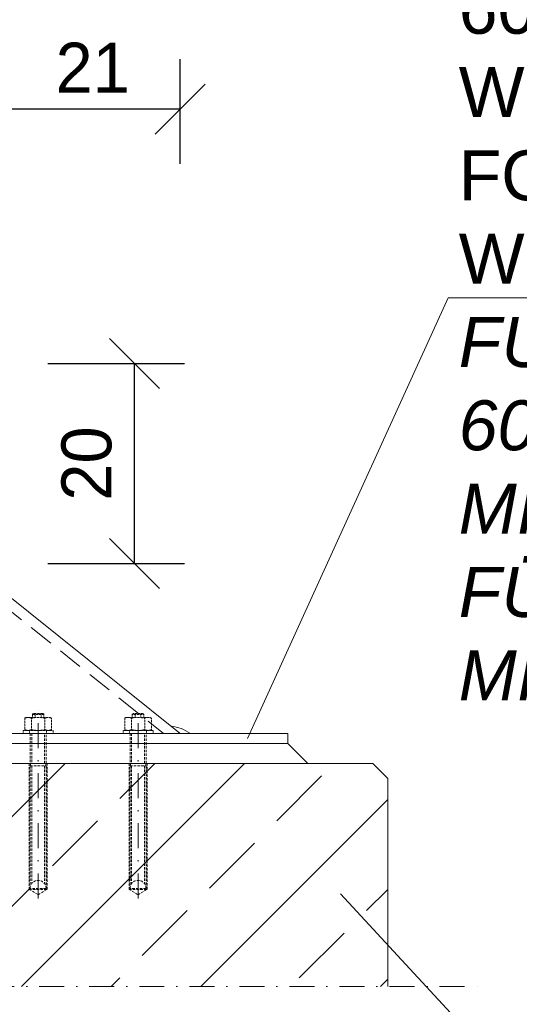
# Model space of a CAD drawing. Header units: millimetres. Extents: x -6178 to 18141, y -8419 to 8560.
# Tile 32 of 256: x 7325 to 7825, y -7547 to -6562. Entities that reach past the tile are written whole.
import ezdxf

# ---------------------------------------------------------------- set-up
doc = ezdxf.new("R2010")
doc.units = ezdxf.units.MM
doc.linetypes.add('DASHDOT', pattern=[1, 0.5, -0.25, 0, -0.25])
doc.linetypes.add('HIDDEN', pattern=[0.375, 0.25, -0.125])
for name, color, linetype, lineweight in [('Bemaßung', 7, 'Continuous', 9), ('Betonfundamente', 7, 'Continuous', 18), ('Dübel', 7, 'Continuous', 9), ('Mutter M16', 7, 'Continuous', 9), ('Tragegurt', 7, 'Continuous', 20)]:
    doc.layers.add(name, color=color, linetype=linetype, lineweight=lineweight)
doc.layers.add('POL_Bema', color=7, linetype='Continuous')
doc.layers.add('Text', color=7, linetype='Continuous')
doc.styles.add('Arial_Standard', font='arial.ttf')
doc.dimstyles.new('DIN', dxfattribs={"dimtxt": 2.5, "dimasz": 2.5, "dimexe": 1.25, "dimexo": 0.625, "dimtad": 1, "dimtih": 1, "dimdec": 4, "dimdsep": 46, "dimlunit": 6, "dimtxsty": 'Standard', "dimcen": 2.5, "dimadec": 0, "dimazin": 0, "dimtfac": 1, "dimtdec": 4, "dimtmove": 0, "dimatfit": 3, "dimfxl": 0, "dimtvp": 1, "dimtolj": 1, "dimtzin": 0, "dimarcsym": 0})

# ---------------------------------------------------------------- blocks, each defined once
blk = doc.blocks.new('_Oblique')
at = {"layer": 'POL_Bema', "color": 0, "lineweight": -2}
blk.add_line((-0.5, -0.5), (0.5, 0.5), dxfattribs=at)
blk = doc.blocks.new('*D58')
at = {"layer": 'Bemaßung', "color": 0, "lineweight": -2}
for p, q in [((6893.76, -7579.47), (6893.76, -7696.51)), ((7693.76, -7579.47), (7693.76, -7696.51)), ((7693.76, -7646.51), (6893.76, -7646.51))]:
    blk.add_line(p, q, dxfattribs=at)
at = {"layer": 'DEFPOINTS', "color": 0}
for p in [(6893.76, -7529.47), (7693.76, -7529.47), (6893.76, -7646.51)]:
    blk.add_point(p, dxfattribs=at)
at = {"layer": 'Bemaßung', "color": 0, "lineweight": -2, "xscale": 50, "yscale": 50, "zscale": 50, "rotation": 180}
blk.add_blockref('_Oblique', (6893.76, -7646.51), dxfattribs=at)
at = {"layer": 'Bemaßung', "color": 0, "lineweight": -2, "xscale": 50, "yscale": 50, "zscale": 50}
blk.add_blockref('_Oblique', (7693.76, -7646.51), dxfattribs=at)
at = {"layer": 'Bemaßung', "color": 0, "insert": (7293.76, -7602.8), "char_height": 50, "attachment_point": 5}
blk.add_mtext('\\A1;800', dxfattribs=at)
blk = doc.blocks.new('*D69')
at = {"layer": 'Bemaßung', "color": 0, "lineweight": -2}
for p, q in [((7353.35, -6906.27), (7490.25, -6906.27)), ((7440.25, -7106.27), (7440.25, -6906.27)), ((7353.35, -7106.27), (7490.25, -7106.27))]:
    blk.add_line(p, q, dxfattribs=at)
at = {"layer": 'DEFPOINTS', "color": 0}
for p in [(7003.35, -6906.27), (7440.25, -6906.27), (7003.35, -7106.27)]:
    blk.add_point(p, dxfattribs=at)
at = {"layer": 'Bemaßung', "color": 0, "lineweight": -2, "xscale": 50, "yscale": 50, "zscale": 50}
for p, rotation in [((7440.25, -6906.27), 90), ((7440.25, -7106.27), 270)]:
    blk.add_blockref('_Oblique', p, dxfattribs=dict(at, rotation=rotation))
at = {"layer": 'Bemaßung', "color": 0, "insert": (7392.41, -7006.27), "char_height": 50, "attachment_point": 5, "rotation": 90}
blk.add_mtext('\\A1;20', dxfattribs=at)
blk = doc.blocks.new('*D72')
at = {"layer": 'Bemaßung', "color": 0, "lineweight": -2}
for p, q in [((7273.35, -6706.27), (7273.35, -6601.66)), ((7485.85, -6706.27), (7485.85, -6601.66)), ((7485.85, -6651.66), (7273.35, -6651.66))]:
    blk.add_line(p, q, dxfattribs=at)
at = {"layer": 'DEFPOINTS', "color": 0}
for p in [(7273.35, -6651.66), (7273.35, -7106.27), (7485.85, -7106.27)]:
    blk.add_point(p, dxfattribs=at)
at = {"layer": 'Bemaßung', "color": 0, "lineweight": -2, "xscale": 50, "yscale": 50, "zscale": 50, "rotation": 180}
blk.add_blockref('_Oblique', (7273.35, -6651.66), dxfattribs=at)
at = {"layer": 'Bemaßung', "color": 0, "lineweight": -2, "xscale": 50, "yscale": 50, "zscale": 50}
blk.add_blockref('_Oblique', (7485.85, -6651.66), dxfattribs=at)
at = {"layer": 'Bemaßung', "color": 0, "insert": (7398.35, -6610.21), "char_height": 50, "attachment_point": 5}
blk.add_mtext('\\A1;21', dxfattribs=at)

msp = doc.modelspace()

# ---------------------------------------------------------------- hatches: boundary and pattern name
at = {"layer": 'Betonfundamente', "lineweight": 9}
h = msp.add_hatch(dxfattribs=at)
h.set_pattern_fill('ANSI33', color=256, scale=20, style=0)
h.set_pattern_definition([(45, (-127300.86, -4579.97), (-89.80256, 89.80256), []), (45, (-127211.06, -4579.97), (-89.80256, 89.80256), [63.5, -31.75])])
h.paths.add_polyline_path([(6893.76101, -7529.46565), (7693.76101, -7529.46565), (7693.76101, -7321.27428), (7678.76101, -7306.27428), (6908.76101, -7306.27428), (6893.76101, -7321.27428)])

# ---------------------------------------------------------------- linework, layer by layer
at = {"layer": 'Betonfundamente'}
for p, q in [((7678.76101, -7306.27428), (6908.76101, -7306.27428)), ((7693.76101, -7321.27428), (7678.76101, -7306.27428)), ((7693.76101, -7529.46565), (7693.76101, -7321.27428))]:
    msp.add_line(p, q, dxfattribs=at)
at = {"layer": 'Dübel', "linetype": 'DASHDOT', "lineweight": 9, "ltscale": 50}
for p, q in [((7343.76101, -7441.27428), (7343.76101, -7250.27428)), ((7443.76101, -7441.27428), (7443.76101, -7250.27428)), ((6793.76101, -7529.46565), (7793.76101, -7529.46565))]:
    msp.add_line(p, q, dxfattribs=at)
at = {"layer": 'Dübel', "linetype": 'HIDDEN', "lineweight": 9}
for p, q in [((7338.96101, -7256.27428), (7337.96101, -7257.27428)), ((7337.96101, -7257.27428), (7349.56101, -7257.27428)), ((7337.96101, -7257.27428), (7337.96101, -7260.27428)), ((7348.56101, -7256.27428), (7338.96101, -7256.27428)), ((7340.86101, -7257.27428), (7340.86101, -7260.27428)), ((7346.66101, -7260.27428), (7346.66101, -7257.27428)), ((7349.56101, -7257.27428), (7348.56101, -7256.27428)), ((7349.56101, -7260.27428), (7349.56101, -7257.27428)), ((7438.96101, -7256.27428), (7437.96101, -7257.27428)), ((7437.96101, -7257.27428), (7449.56101, -7257.27428)), ((7437.96101, -7257.27428), (7437.96101, -7260.27428)), ((7448.56101, -7256.27428), (7438.96101, -7256.27428)), ((7440.86101, -7257.27428), (7440.86101, -7260.27428)), ((7446.66101, -7260.27428), (7446.66101, -7257.27428)), ((7449.56101, -7257.27428), (7448.56101, -7256.27428)), ((7449.56101, -7260.27428), (7449.56101, -7257.27428))]:
    msp.add_line(p, q, dxfattribs=at)
at = {"layer": 'Dübel', "linetype": 'HIDDEN', "lineweight": 9, "ltscale": 10}
for p, q in [((7335.76101, -7276.27428), (7335.76101, -7306.27428)), ((7337.28101, -7276.27428), (7337.28101, -7306.27428)), ((7350.24101, -7306.27428), (7350.24101, -7276.27428)), ((7351.76101, -7306.27428), (7351.76101, -7276.27428)), ((7435.76101, -7276.27428), (7435.76101, -7306.27428)), ((7437.28101, -7276.27428), (7437.28101, -7306.27428)), ((7450.24101, -7306.27428), (7450.24101, -7276.27428)), ((7451.76101, -7306.27428), (7451.76101, -7276.27428)), ((7352.76101, -7306.27428), (7334.76101, -7306.27428)), ((7334.76101, -7306.27428), (7334.76101, -7432.27428)), ((7335.76101, -7306.27428), (7343.76101, -7306.27428)), ((7335.76101, -7431.27428), (7335.76101, -7308.77428)), ((7335.76101, -7308.77428), (7351.76101, -7308.77428)), ((7335.76101, -7308.77428), (7351.76101, -7308.77428)), ((7351.46101, -7306.27428), (7336.06101, -7306.27428)), ((7336.06101, -7306.27428), (7336.06101, -7308.77428)), ((7337.28101, -7308.77428), (7337.28101, -7426.58285)), ((7343.76101, -7306.27428), (7351.76101, -7306.27428)), ((7350.24101, -7308.77428), (7350.24101, -7426.58285)), ((7351.46101, -7308.77428), (7351.46101, -7306.27428)), ((7351.76101, -7308.77428), (7351.76101, -7431.27428)), ((7352.76101, -7432.27428), (7352.76101, -7306.27428)), ((7452.76101, -7306.27428), (7434.76101, -7306.27428)), ((7434.76101, -7306.27428), (7434.76101, -7432.27428)), ((7435.76101, -7306.27428), (7443.76101, -7306.27428)), ((7435.76101, -7431.27428), (7435.76101, -7308.77428)), ((7435.76101, -7308.77428), (7451.76101, -7308.77428)), ((7435.76101, -7308.77428), (7451.76101, -7308.77428)), ((7451.46101, -7306.27428), (7436.06101, -7306.27428)), ((7436.06101, -7306.27428), (7436.06101, -7308.77428)), ((7437.28101, -7308.77428), (7437.28101, -7426.58285)), ((7443.76101, -7306.27428), (7451.76101, -7306.27428)), ((7450.24101, -7308.77428), (7450.24101, -7426.58285)), ((7451.46101, -7308.77428), (7451.46101, -7306.27428)), ((7451.76101, -7308.77428), (7451.76101, -7431.27428)), ((7452.76101, -7432.27428), (7452.76101, -7306.27428)), ((7334.76101, -7432.27428), (7343.76101, -7437.68203)), ((7334.76101, -7432.27428), (7352.76101, -7432.27428)), ((7351.76101, -7431.27428), (7335.76101, -7431.27428)), ((7343.76101, -7437.68203), (7352.76101, -7432.27428)), ((7434.76101, -7432.27428), (7443.76101, -7437.68203)), ((7434.76101, -7432.27428), (7452.76101, -7432.27428)), ((7451.76101, -7431.27428), (7435.76101, -7431.27428)), ((7443.76101, -7437.68203), (7452.76101, -7432.27428))]:
    msp.add_line(p, q, dxfattribs=at)
for centre in [(7343.76101, -7431.27432), (7443.76101, -7431.27432)]:
    msp.add_arc(centre, 8, 0.00028601, 179.99971399, dxfattribs=at)
at = {"layer": 'Mutter M16', "linetype": 'HIDDEN', "lineweight": 9}
for p, q in [((7331.76101, -7260.27428), (7330.38601, -7261.06814)), ((7330.38601, -7272.48043), (7330.38601, -7261.06814)), ((7355.76101, -7260.27428), (7331.76101, -7260.27428)), ((7337.07351, -7261.06814), (7337.07351, -7272.48043)), ((7350.44851, -7261.06814), (7350.44851, -7272.48043)), ((7357.13601, -7261.06814), (7355.76101, -7260.27428)), ((7357.13601, -7261.06814), (7357.13601, -7272.48043)), ((7431.76101, -7260.27428), (7430.38601, -7261.06814)), ((7430.38601, -7272.48043), (7430.38601, -7261.06814)), ((7455.76101, -7260.27428), (7431.76101, -7260.27428)), ((7437.07351, -7261.06814), (7437.07351, -7272.48043)), ((7450.44851, -7261.06814), (7450.44851, -7272.48043)), ((7457.13601, -7261.06814), (7455.76101, -7260.27428)), ((7457.13601, -7261.06814), (7457.13601, -7272.48043)), ((7328.76101, -7276.27428), (7328.76101, -7273.27428)), ((7328.76101, -7273.27428), (7331.76101, -7273.27428)), ((7358.76101, -7276.27428), (7328.76101, -7276.27428)), ((7331.76101, -7273.27428), (7330.38601, -7272.48043)), ((7355.76101, -7273.27428), (7331.76101, -7273.27428)), ((7335.26101, -7276.27428), (7335.26101, -7273.27429)), ((7352.26101, -7273.27429), (7352.26101, -7276.27428)), ((7357.13601, -7272.48043), (7355.76101, -7273.27428)), ((7355.76102, -7273.27428), (7358.76101, -7273.27428)), ((7358.76101, -7273.27428), (7358.76101, -7276.27428)), ((7428.76101, -7276.27428), (7428.76101, -7273.27428)), ((7428.76101, -7273.27428), (7431.76101, -7273.27428)), ((7458.76101, -7276.27428), (7428.76101, -7276.27428)), ((7431.76101, -7273.27428), (7430.38601, -7272.48043)), ((7455.76101, -7273.27428), (7431.76101, -7273.27428)), ((7435.26101, -7276.27428), (7435.26101, -7273.27429)), ((7452.26101, -7273.27429), (7452.26101, -7276.27428)), ((7457.13601, -7272.48043), (7455.76101, -7273.27428)), ((7455.76102, -7273.27428), (7458.76101, -7273.27428)), ((7458.76101, -7273.27428), (7458.76101, -7276.27428))]:
    msp.add_line(p, q, dxfattribs=at)
for centre, radius, start, end in [((7333.72976, -7267.7132), 7.43892, 63.288777, 116.711223), ((7343.76101, -7288.83918), 28.5649, 76.46047899, 103.53952101), ((7353.79226, -7267.7132), 7.43892, 63.288777, 116.711223), ((7433.72976, -7267.7132), 7.43892, 63.288777, 116.711223), ((7443.76101, -7288.83918), 28.5649, 76.46047899, 103.53952101), ((7453.79226, -7267.7132), 7.43892, 63.288777, 116.711223), ((7333.72976, -7265.83536), 7.43892, 243.288777, 296.711223), ((7343.76101, -7244.70939), 28.5649, 256.46047899, 283.53952101), ((7353.79226, -7265.83536), 7.43892, 243.288777, 296.711223), ((7433.72976, -7265.83536), 7.43892, 243.288777, 296.711223), ((7443.76101, -7244.70939), 28.5649, 256.46047899, 283.53952101), ((7453.79226, -7265.83536), 7.43892, 243.288777, 296.711223)]:
    msp.add_arc(centre, radius, start, end, dxfattribs=at)
at = {"layer": 'Text', "lineweight": 9}
for p, q in [((7754.2273, -6840.34336), (7553.37683, -7281.27428)), ((8829.29983, -6840.34461), (7754.2273, -6840.34336)), ((7879.10784, -7688.25669), (7646.5062, -7436.86658))]:
    msp.add_line(p, q, dxfattribs=at)
at = {"layer": 'Tragegurt'}
for p, q in [((6816.17727, -6740.53231), (7485.85474, -7276.27428)), ((7593.76101, -7276.27428), (6993.76101, -7276.27428)), ((7593.76101, -7286.27428), (7593.76101, -7276.27428)), ((7593.76101, -7286.27428), (6993.76101, -7286.27428)), ((7593.76101, -7286.27428), (7613.76101, -7306.27428))]:
    msp.add_line(p, q, dxfattribs=at)
at = {"layer": 'Tragegurt', "linetype": 'HIDDEN', "ltscale": 100}
msp.add_line((6809.68044, -6748.65335), (7469.20662, -7276.27428), dxfattribs=at)
at = {"layer": 'Tragegurt'}
msp.add_arc((7472.46877, -7310.35448), 41.49524, 55.21551919, 83.89774938, dxfattribs=at)
at = {"layer": 'Tragegurt', "lineweight": 9}
msp.add_arc((7473.87508, -7308.40817), 41.49524, 129.24939191, 130.03958699, dxfattribs=at)

# ---------------------------------------------------------------- texts
at = {"layer": 'Text', "insert": (7764.76733, -6843.34042), "char_height": 50, "width": 1987.9879559, "attachment_point": 4, "style": 'Arial_Standard'}
msp.add_mtext('BASE PLATE St 37-2, GALV.\\P600 x 150 x 10 mm\\PWITH 4 BORINGS %%C18 mm\\PFOR COMPOSITE DOWELS M16, \\PWELDED WITH U 240\\P{\\fArial|b0|i1|c0|p34;FUSSPLATTE St 37-2, VERZ.\\P600 x 150 x 10 mm\\PMIT 4 BOHRUNGEN %%C18 mm\\PFÜR VERBUNDANKER M16,\\PMIT U 240 VERSCHWEISST}', dxfattribs=at)

# ---------------------------------------------------------------- dimensions: what is measured, and where the dimension line sits
at = {"layer": 'Bemaßung'}
dim = msp.add_linear_dim(base=(7273.35474, -6651.65763), p1=(7485.85474, -7106.27428), p2=(7273.35474, -7106.27428), text='21', dimstyle='DIN', override={"dimscale": 100, "dimtxt": 0.5, "dimasz": 0.5, "dimexe": 0.5, "dimexo": 4, "dimgap": 0, "dimtih": 0, "dimdec": 2, "dimblk1": 'Oblique', "dimblk2": 'Oblique', "dimsah": 1, "dimtmove": 2}, dxfattribs=at)
dim.commit()
dim.dimension.update_dxf_attribs({"geometry": '*D72', "text_midpoint": (7398.35474, -6610.20852), "dimtype": 160})
dim = msp.add_linear_dim(base=(7440.25097, -6906.27428), p1=(7003.35474, -7106.27428), p2=(7003.35474, -6906.27428), angle=90, text='20', dimstyle='DIN', override={"dimscale": 100, "dimtxt": 0.5, "dimasz": 0.5, "dimexe": 0.5, "dimexo": 3.5, "dimgap": 0, "dimtih": 0, "dimdec": 2, "dimblk1": 'Oblique', "dimblk2": 'Oblique', "dimsah": 1, "dimtmove": 2}, dxfattribs=at)
dim.commit()
dim.dimension.update_dxf_attribs({"geometry": '*D69', "text_midpoint": (7392.41254, -7006.27428), "dimtype": 160})
dim = msp.add_linear_dim(base=(6893.76101, -7646.50834), p1=(7693.76101, -7529.46565), p2=(6893.76101, -7529.46565), dimstyle='DIN', override={"dimscale": 100, "dimtxt": 0.5, "dimasz": 0.5, "dimexe": 0.5, "dimexo": 0.5, "dimgap": 0, "dimtih": 0, "dimdec": 2, "dimblk1": 'Oblique', "dimblk2": 'Oblique', "dimsah": 1, "dimtmove": 2}, dxfattribs=at)
dim.commit()
dim.dimension.update_dxf_attribs({"geometry": '*D58', "text_midpoint": (7293.76101, -7602.79956), "dimtype": 160})

doc.saveas('drawing.dxf')
